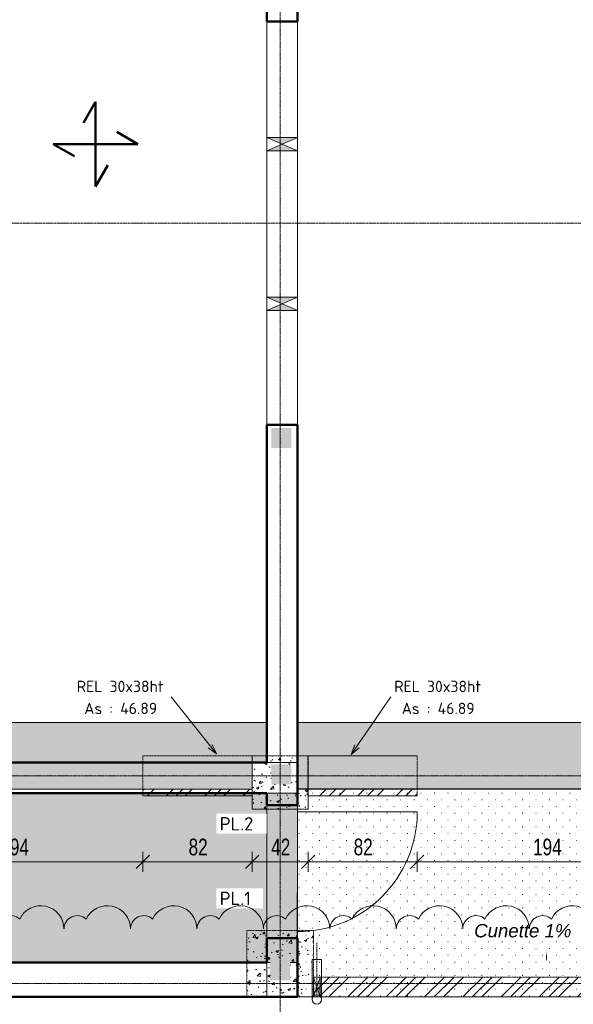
# Model space of a CAD drawing. Header units: millimetres. Extents: x 8507 to 110494, y 1100 to 66219.
# Tile 29 of 38: x 91091 to 95248, y 51719 to 59114. Entities that reach past the tile are written whole.
import ezdxf

# ---------------------------------------------------------------- set-up
doc = ezdxf.new("R2010")
doc.units = ezdxf.units.MM
for name, pattern in [('Caché', [7.14375, 4.7625, -2.38125]), ('Centre', [31.75, 6.35, -4.7625, 15.875, -4.7625]), ('Ligne de quadrillage', [22.225, 12.7, -3.175, 3.175, -3.175]), ('Tiret 1_16_', [3.175, 1.5875, -1.5875]), ('tiret perso', [2.6, 1.3, -1.3])]:
    doc.linetypes.add(name, pattern=pattern)
for name, color, linetype, lineweight in [('A-ANNO-DIMS', 211, 'Continuous', 9), ('A-ANNO-DIMS-50', 211, 'Continuous', 9), ('A-DETL', 90, 'Continuous', 5), ('A-DETL-CNTR', 5, 'Centre', 5), ('A-DETL-GENF', 92, 'Continuous', 5), ('A-DETL-HDLN', 90, 'Caché', 5), ('A-DETL-MBND', 5, 'Continuous', 5), ('A-DETL-THIN', 151, 'Continuous', 5), ('A-DETL-WIDE', 214, 'Continuous', 50), ('A-DOOR', 31, 'Continuous', 9), ('A-WALL', 113, 'Continuous', 9), ('G-ANNO-REVC', 71, 'Continuous', 9), ('G-ANNO-TEXT', 231, 'Continuous', 9), ('S-GRID', 1, 'Continuous', 9)]:
    doc.layers.add(name, color=color, linetype=linetype, lineweight=lineweight)
doc.styles.add('Arial Narrow_3', font='ARIALN.TTF', dxfattribs={"width": 0.9, "height": 125})
doc.styles.add('Arial_I_1', font='ariali.ttf', dxfattribs={"height": 100})
doc.styles.add('ISOCPEUR_B', font='txt', dxfattribs={"height": 100})
doc.styles.add('ISOCPEUR_B_1', font='txt', dxfattribs={"height": 85})
doc.dimstyles.new('AB6_1_50_-_GB', dxfattribs={"dimscale": 304.8, "dimtxt": 127.928872, "dimasz": 0.328084, "dimexe": 0.246063, "dimexo": 0.0625, "dimgap": 0.04101, "dimtad": 1, "dimdec": 0, "dimlfac": 0.1, "dimdsep": 46, "dimtxsty": 'Arial Narrow_3', "dimblk1": 'OBLIQUE', "dimblk2": 'OBLIQUE', "dimsah": 1, "dimcen": 0.09, "dimazin": 0, "dimtfac": 1, "dimtdec": 4, "dimtix": 1, "dimtmove": 0, "dimatfit": 3, "dimfxl": 0.246063, "dimfxlon": 1, "dimtvp": 1, "dimtolj": 1, "dimtzin": 0, "dimarcsym": 2})
pattern_1 = [(45, (62504.66, -542.27), (-143.6841, 143.6841), []), (45, (62576.5, -542.27), (-143.6841, 143.6841), []), (45, (62648.34, -542.27), (-143.6841, 143.6841), [])]
pattern_2 = [(50, (62504.66, -542.27), (182.18467, -15.9391), [19.05, -209.55]), (355, (62504.66, -542.27), (-35.2424, 191.0566), [15.24, -167.64]), (100.451, (62519.84, -543.6), (146.9425, 175.1167), [16.19, -178.09]), (46.184, (62504.66, -491.47), (271.0789, -42.0433), [28.575, -314.325]), (96.636, (62527.25, -494.97), (237.4025, 247.4272), [24.285, -267.135]), (351.184, (62504.66, -491.47), (237.4046, 247.4251), [22.86, -251.46]), (21, (62530.06, -504.17), (151.61488, -102.26552), [19.05, -209.55]), (326, (62530.06, -504.17), (61.80236, 184.18774), [15.24, -167.64]), (71.451, (62542.7, -512.7), (213.41706, 81.92137), [16.19, -178.09]), (37.5, (62504.66, -542.27), (3.08832, 84.555076), [8.382, -157.226, 8.382, -161.798, -168.275]), (37.5, (62504.66, -542.27), (3.08832, 84.555076), [-335.788, 8.382, -159.893]), (7.5, (62504.66, -542.27), (66.81944, 100.18075), [8.382, -88.646, 8.382, -153.416, -64.135]), (7.5, (62504.66, -542.27), (66.81944, 100.18075), [-258.826, 8.382, -55.753]), (327.5, (62448.02, -542.27), (135.59049, -5.72891), [8.382, -55.118, 8.382, -189.738, -262.89]), (327.5, (62448.02, -542.27), (135.59049, -5.72891), [-261.62, 8.382, -254.508]), (317.5, (62422.62, -542.27), (148.12889, 25.42676), [8.382, -74.168, 8.382, -123.19, -186.69]), (317.5, (62422.62, -542.27), (148.12889, 25.42676), [-214.122, 8.382, -178.308])]
pattern_3 = [(0, (62504.66, -542.27), (0, 101.6), [3.353, -98.247]), (0, (62555.46, -491.47), (0, 101.6), [3.353, -98.247])]

# ---------------------------------------------------------------- blocks, each defined once
blk = doc.blocks.new('G_PORTE_BA - P_Sectionnelle-3011336-R-1_IMPLANTATION variante')
at = {"layer": 'A-DOOR'}
for p, q in [((-1515, -115), (-1515, 115)), ((-1515, 115), (1515, 115)), ((1515, 115), (1515, -115)), ((1515, -115), (-1515, -115))]:
    blk.add_line(p, q, dxfattribs=at)
blk = doc.blocks.new('ECBIM_BIM_RESA VOILE CIRCULAIRE-24 - ECBIM_BIM_RESA VOILE CIRCULAIRE-24-3092218-R-1_IMPLANTATION variante')
at = {"layer": 'A-DETL-MBND'}
for points in [[(2441.9, 61638.6), (2491.9, 61753.6), (2441.9, 61868.6)], [(2541.9, 61638.6), (2541.9, 61868.6), (2491.9, 61753.6)]]:
    blk.add_hatch(color=256, dxfattribs=at).paths.add_polyline_path(points)
for p, q in [((2441.9, 61638.6), (2441.9, 61868.6)), ((2441.9, 61868.6), (2491.9, 61753.6)), ((2491.9, 61753.6), (2541.9, 61868.6)), ((2541.9, 61868.6), (2541.9, 61638.6)), ((2491.9, 61753.6), (2441.9, 61638.6)), ((2541.9, 61638.6), (2491.9, 61753.6))]:
    blk.add_line(p, q, dxfattribs=at)
blk = doc.blocks.new('Porte 1Vtl - MI-p83_m-3009844-R-1_IMPLANTATION variante')
at = {"layer": 'A-DOOR'}
blk.add_line((450, -115), (450, -1015), dxfattribs=at)
blk.add_arc((450, -115), 900, 180, 270, dxfattribs=at)
blk = doc.blocks.new('ECBIM_BIM_RESA VOILE RECTANGULAIRE - Pissette 5x5-3025544-R-1_IMPLANTATION variante')
at = {"layer": 'A-DETL-MBND'}
for points in [[(28312.5, 51773.7), (28337.5, 51848.7), (28312.5, 51923.7)], [(28362.5, 51773.7), (28362.5, 51923.7), (28337.5, 51848.7)]]:
    blk.add_hatch(color=256, dxfattribs=at).paths.add_polyline_path(points)
for p, q in [((28312.5, 51773.7), (28312.5, 51923.7)), ((28312.5, 51923.7), (28337.5, 51848.7)), ((28337.5, 51848.7), (28362.5, 51923.7)), ((28362.5, 51923.7), (28362.5, 51773.7)), ((28337.5, 51848.7), (28312.5, 51773.7)), ((28362.5, 51773.7), (28337.5, 51848.7))]:
    blk.add_line(p, q, dxfattribs=at)
blk = doc.blocks.new('DIMBLOCK104-R-1_IMPLANTATION variante')
at = {"layer": 'A-ANNO-DIMS-50'}
for p, q in [((90076.1, 52788.7), (90076.1, 52863.7)), ((92016.5, 52788.7), (92016.5, 52863.7)), ((90076.1, 52788.7), (92016.5, 52788.7)), ((90076.1, 52788.7), (90076.1, 52713.7)), ((92016.5, 52788.7), (92016.5, 52713.7))]:
    blk.add_line(p, q, dxfattribs=at)
at = {"layer": 'A-ANNO-DIMS-50', "lineweight": 18}
for p, q in [((90076.1, 52788.7), (90126.1, 52838.7)), ((92016.5, 52788.7), (92066.5, 52838.7)), ((90076.1, 52788.7), (90026.1, 52738.7)), ((92016.5, 52788.7), (91966.5, 52738.7))]:
    blk.add_line(p, q, dxfattribs=at)
at = {"layer": 'A-ANNO-DIMS-50', "color": 0, "insert": (90945.8, 52962.8), "char_height": 125, "width": 241.237, "attachment_point": 1, "line_spacing_factor": 0.974696, "style": 'Arial Narrow_3'}
blk.add_mtext('194', dxfattribs=at)
blk = doc.blocks.new('_Oblique')
at = {"color": 0, "linetype": 'ByBlock', "lineweight": -2}
blk.add_line((-0.5, -0.5), (0.5, 0.5), dxfattribs=at)
blk = doc.blocks.new('DIMBLOCK105-R-1_IMPLANTATION variante')
at = {"layer": 'A-ANNO-DIMS-50'}
for p, q in [((92016.5, 52788.7), (92016.5, 52863.7)), ((92836.1, 52788.7), (92836.1, 52863.7)), ((92016.5, 52788.7), (92836.1, 52788.7)), ((92016.5, 52788.7), (92016.5, 52713.7)), ((92836.1, 52788.7), (92836.1, 52713.7))]:
    blk.add_line(p, q, dxfattribs=at)
at = {"layer": 'A-ANNO-DIMS-50', "lineweight": 18}
for p, q in [((92016.5, 52788.7), (92066.5, 52838.7)), ((92836.1, 52788.7), (92886.1, 52838.7)), ((92016.5, 52788.7), (91966.5, 52738.7)), ((92836.1, 52788.7), (92786.1, 52738.7))]:
    blk.add_line(p, q, dxfattribs=at)
at = {"layer": 'A-ANNO-DIMS-50', "color": 0, "insert": (92359.3, 52962.8), "char_height": 125, "width": 160.825, "attachment_point": 1, "line_spacing_factor": 0.974696, "style": 'Arial Narrow_3'}
blk.add_mtext('82', dxfattribs=at)
blk = doc.blocks.new('DIMBLOCK106-R-1_IMPLANTATION variante')
at = {"layer": 'A-ANNO-DIMS-50'}
for p, q in [((92836.1, 52788.7), (92836.1, 52863.7)), ((93256.1, 52788.7), (93256.1, 52863.7)), ((92836.1, 52788.7), (93256.1, 52788.7)), ((92836.1, 52788.7), (92836.1, 52713.7)), ((93256.1, 52788.7), (93256.1, 52713.7))]:
    blk.add_line(p, q, dxfattribs=at)
at = {"layer": 'A-ANNO-DIMS-50', "lineweight": 18}
for p, q in [((92836.1, 52788.7), (92886.1, 52838.7)), ((93256.1, 52788.7), (93306.1, 52838.7)), ((92836.1, 52788.7), (92786.1, 52738.7)), ((93256.1, 52788.7), (93206.1, 52738.7))]:
    blk.add_line(p, q, dxfattribs=at)
at = {"layer": 'A-ANNO-DIMS-50', "color": 0, "insert": (92979.1, 52962.8), "char_height": 125, "width": 160.825, "attachment_point": 1, "line_spacing_factor": 0.974696, "style": 'Arial Narrow_3'}
blk.add_mtext('42', dxfattribs=at)
blk = doc.blocks.new('DIMBLOCK107-R-1_IMPLANTATION variante')
at = {"layer": 'A-ANNO-DIMS-50'}
for p, q in [((93256.1, 52788.7), (93256.1, 52863.7)), ((94075.1, 52788.7), (94075.1, 52863.7)), ((93256.1, 52788.7), (94075.1, 52788.7)), ((93256.1, 52788.7), (93256.1, 52713.7)), ((94075.1, 52788.7), (94075.1, 52713.7))]:
    blk.add_line(p, q, dxfattribs=at)
at = {"layer": 'A-ANNO-DIMS-50', "lineweight": 18}
for p, q in [((93256.1, 52788.7), (93306.1, 52838.7)), ((94075.1, 52788.7), (94125.1, 52838.7)), ((93256.1, 52788.7), (93206.1, 52738.7)), ((94075.1, 52788.7), (94025.1, 52738.7))]:
    blk.add_line(p, q, dxfattribs=at)
at = {"layer": 'A-ANNO-DIMS-50', "color": 0, "insert": (93598.6, 52962.8), "char_height": 125, "width": 160.825, "attachment_point": 1, "line_spacing_factor": 0.974696, "style": 'Arial Narrow_3'}
blk.add_mtext('82', dxfattribs=at)
blk = doc.blocks.new('DIMBLOCK108-R-1_IMPLANTATION variante')
at = {"layer": 'A-ANNO-DIMS-50'}
for p, q in [((94075.1, 52788.7), (94075.1, 52863.7)), ((96016.5, 52788.7), (96016.5, 52863.7)), ((94075.1, 52788.7), (96016.5, 52788.7)), ((94075.1, 52788.7), (94075.1, 52713.7)), ((96016.5, 52788.7), (96016.5, 52713.7))]:
    blk.add_line(p, q, dxfattribs=at)
at = {"layer": 'A-ANNO-DIMS-50', "lineweight": 18}
for p, q in [((94075.1, 52788.7), (94125.1, 52838.7)), ((96016.5, 52788.7), (96066.5, 52838.7)), ((94075.1, 52788.7), (94025.1, 52738.7)), ((96016.5, 52788.7), (95966.5, 52738.7))]:
    blk.add_line(p, q, dxfattribs=at)
at = {"layer": 'A-ANNO-DIMS-50', "color": 0, "insert": (94945.3, 52962.8), "char_height": 125, "width": 241.237, "attachment_point": 1, "line_spacing_factor": 0.974696, "style": 'Arial Narrow_3'}
blk.add_mtext('194', dxfattribs=at)
blk = doc.blocks.new('Family - ___-3290714-R-1_IMPLANTATION variante')
at = {"layer": 'G-ANNO-REVC'}
for centre, radius, start, end in [((28175, 51280.4), 174.6, 357.88638, 152.67761), ((28673.7, 51262), 174.6, 357.88638, 152.67761), ((29172.3, 51243.6), 174.6, 357.88638, 152.67761), ((27950.7, 51288.7), 99.8, 46.07606, 177.88638), ((28449.3, 51270.3), 99.8, 46.07606, 177.88638), ((28947.9, 51251.9), 99.8, 46.07606, 177.88638), ((29446.5, 51233.5), 99.8, 46.07606, 177.88638), ((29670.9, 51225.2), 174.6, 357.88638, 152.67761), ((30169.6, 51206.8), 174.6, 357.88638, 152.67761), ((30668.2, 51188.4), 174.6, 357.88638, 152.67761), ((31166.8, 51170), 174.6, 357.88638, 152.67761), ((29945.2, 51215.1), 99.8, 46.07606, 177.88638), ((30443.8, 51196.7), 99.8, 46.07606, 177.88638), ((30942.4, 51178.3), 99.8, 46.07606, 177.88638), ((31441.1, 51159.9), 99.8, 46.07606, 177.88638), ((31665.4, 51151.6), 174.6, 357.88638, 152.67761), ((32164.1, 51133.2), 174.6, 357.88638, 152.67761), ((31939.7, 51141.5), 99.8, 46.07606, 177.88638)]:
    blk.add_arc(centre, radius, start, end, dxfattribs=at)

msp = doc.modelspace()

# ---------------------------------------------------------------- hatches: boundary and pattern name
at = {"layer": 'A-DETL-GENF'}
for points in [[(92981.5, 55897), (93131.5, 55897), (93131.5, 56047), (92981.5, 56047)], [(92981.5, 53370.4), (93131.5, 53370.4), (93131.5, 53520.4), (92981.5, 53520.4)], [(92971.5, 51898.7), (93121.5, 51898.7), (93121.5, 52048.7), (92971.5, 52048.7)]]:
    msp.add_hatch(color=8, dxfattribs=at).paths.add_polyline_path(points)
at = {"layer": 'A-DETL-MBND'}
for points in [[(92836.1, 53535.4), (92946.5, 53535.4), (92946.5, 53835.4), (89161.5, 53835.4), (89161.5, 53535.4), (92470.6, 53535.4)], [(92836.1, 53335.4), (92836.1, 53535.4), (89256.1, 53535.4), (89256.1, 53335.4), (92470.6, 53335.4)]]:
    msp.add_hatch(color=254, dxfattribs=at).paths.add_polyline_path(points)
h = msp.add_hatch(color=254, dxfattribs=at)
h.paths.add_polyline_path([(97566.5, 53335.4), (97716.5, 53335.4), (97716.5, 53835.4), (97566.5, 53835.4), (97566.5, 53440.2)])
h.paths.add_polyline_path([(96921.5, 53335.4), (97171.5, 53335.4), (97171.5, 53835.4), (93176.5, 53835.4), (93176.5, 53335.4), (95776.7, 53335.4)])
at = {"layer": 'A-DETL-MBND', "linetype": 'Tiret 1_16_'}
h = msp.add_hatch(dxfattribs=at)
h.set_pattern_fill('FP_14', style=0, pattern_type=2)
h.set_pattern_definition(pattern_2)
h.paths.add_polyline_path([(93256.1, 53185.4), (93256.1, 53335.4), (93176.5, 53335.4), (93176.5, 53585.4), (92946.5, 53585.4), (92946.5, 53535.4), (92836.1, 53535.4), (92836.1, 53185.4), (93176.5, 53185.4)])
h.paths.add_polyline_path([(93131.5, 53370.4), (92981.5, 53370.4), (92981.5, 53520.4), (93131.5, 53520.4)])
h = msp.add_hatch(dxfattribs=at)
h.set_pattern_fill('FP_13', style=0, pattern_type=2)
h.set_pattern_definition(pattern_1)
h.paths.add_polyline_path([(92016.5, 53285.4), (92836.1, 53285.4), (92836.1, 53335.4), (92016.5, 53335.4)])
at = {"layer": 'A-DETL-MBND'}
h = msp.add_hatch(dxfattribs=at)
h.set_pattern_fill('FP_16', color=8, style=0, pattern_type=2)
h.set_pattern_definition(pattern_3)
h.paths.add_polyline_path([(93176.5, 51773.7), (96921.5, 51773.7), (96921.5, 53335.4), (93176.5, 53335.4), (93176.5, 53339.6), (93175.9, 53339.6), (93174.4, 51773.7)])
h.paths.add_polyline_path([(97171.5, 51773.7), (97716.5, 51773.7), (97716.5, 53335.4), (97171.5, 53335.4), (97171.5, 52264.8)])
at = {"layer": 'A-DETL-MBND', "linetype": 'Tiret 1_16_'}
h = msp.add_hatch(dxfattribs=at)
h.set_pattern_fill('FP_13', style=0, pattern_type=2)
h.set_pattern_definition(pattern_1)
h.paths.add_polyline_path([(93255.5, 53285.4), (94075.1, 53285.4), (94075.1, 53335.4), (93255.5, 53335.4)])
at = {"layer": 'A-DETL-MBND'}
h = msp.add_hatch(dxfattribs=at)
h.set_pattern_fill('FP_18', color=8, style=0, pattern_type=2)
h.set_pattern_definition(pattern_3)
h.paths.add_polyline_path([(93121.5, 52033.7), (93177.3, 52033.7), (93176.5, 53305.4), (61146.5, 53305.4), (61147.3, 52033.7), (92971.5, 52033.7), (92971.5, 52048.7), (93121.5, 52048.7)])
at = {"layer": 'A-DETL-MBND', "linetype": 'Tiret 1_16_'}
h = msp.add_hatch(dxfattribs=at)
h.set_pattern_fill('FP_14', style=0, pattern_type=2)
h.set_pattern_definition(pattern_2)
h.paths.add_polyline_path([(92796.5, 51773.7), (93296.5, 51773.7), (93296.5, 52273.7), (92796.5, 52273.7)])
h.paths.add_polyline_path([(92971.5, 51898.7), (92971.5, 52048.7), (93121.5, 52048.7), (93121.5, 51898.7)])
h = msp.add_hatch(dxfattribs=at)
h.set_pattern_fill('FP_13', style=0, pattern_type=2)
h.set_pattern_definition(pattern_1)
h.paths.add_polyline_path([(93296.5, 51773.7), (96796.5, 51773.7), (96796.5, 51923.7), (93296.5, 51923.7)])

# ---------------------------------------------------------------- linework, layer by layer
at = {"layer": 'A-DETL', "linetype": 'tiret perso'}
msp.add_line((95046.5, 52113.7), (95046.5, 52043.7), dxfattribs=at)
at = {"layer": 'A-DETL-CNTR'}
msp.add_line((93322.1, 52180.1), (93322.1, 51780.1), dxfattribs=at)
at = {"layer": 'A-DETL-HDLN'}
for p, q in [((93287.1, 52055.1), (93287.1, 51755.1)), ((93357.1, 52055.1), (93287.1, 52055.1)), ((93357.1, 51755.1), (93357.1, 52055.1))]:
    msp.add_line(p, q, dxfattribs=at)
at = {"layer": 'A-DETL-MBND'}
for p, q in [((92946.5, 58229.9), (93176.5, 58229.9)), ((92946.5, 58129.9), (92946.5, 58229.9)), ((92946.5, 58129.9), (92946.5, 58229.9)), ((93176.5, 58229.9), (93176.5, 58129.9)), ((93176.5, 58229.9), (93176.5, 58129.9)), ((93176.5, 58129.9), (92946.5, 58129.9)), ((92946.5, 57029.9), (93176.5, 57029.9)), ((92946.5, 56929.9), (92946.5, 57029.9)), ((92946.5, 56929.9), (92946.5, 57029.9)), ((93176.5, 57029.9), (93176.5, 56929.9)), ((93176.5, 57029.9), (93176.5, 56929.9)), ((93176.5, 56929.9), (92946.5, 56929.9)), ((93174.4, 51773.7), (93175.9, 53339.6)), ((93175.9, 53339.6), (97716.5, 53335.4)), ((93175.9, 53339.6), (97716.5, 53335.4)), ((61319.5, 53305.4), (93176.5, 53305.4)), ((93176.5, 53305.4), (93177.3, 52033.7)), ((92971.5, 52033.7), (92946.5, 52033.7)), ((93177.3, 52033.7), (93121.5, 52033.7)), ((93347.1, 51923.7), (93297.1, 51923.7)), ((93297.1, 51923.7), (93347.1, 51923.7)), ((93297.1, 51773.7), (93297.1, 51923.7)), ((93297.1, 51773.7), (93297.1, 51923.7)), ((93347.1, 51923.7), (93347.1, 51773.7)), ((93347.1, 51773.7), (93347.1, 51923.7)), ((96921.5, 51773.7), (93174.4, 51773.7)), ((96921.5, 51773.7), (93174.4, 51773.7)), ((93347.1, 51773.7), (93297.1, 51773.7)), ((93297.1, 51773.7), (93347.1, 51773.7))]:
    msp.add_line(p, q, dxfattribs=at)
at = {"layer": 'A-DETL-MBND', "color": 7}
for p, q in [((89161.5, 53835.4), (92946.5, 53835.4)), ((89161.5, 53835.4), (92946.5, 53835.4)), ((92946.5, 53835.4), (92946.5, 53535.4)), ((92946.5, 53835.4), (92946.5, 53535.4)), ((93176.5, 53335.4), (93176.5, 53835.4)), ((96921.5, 53835.4), (93176.5, 53835.4)), ((97716.5, 53835.4), (93176.5, 53835.4)), ((92946.5, 53535.4), (89161.5, 53535.4)), ((92836.1, 53335.4), (92836.1, 53535.4)), ((92836.1, 53335.4), (92836.1, 53535.4)), ((89256.1, 53335.4), (92836.1, 53335.4)), ((89256.1, 53335.4), (92836.1, 53335.4)), ((97716.5, 53335.4), (93176.5, 53335.4))]:
    msp.add_line(p, q, dxfattribs=at)
at = {"layer": 'A-DETL-MBND', "color": 7, "linetype": 'Tiret 1_16_'}
for p, q in [((92016.5, 53585.4), (93256.1, 53585.4)), ((93256.1, 53585.4), (92016.5, 53585.4)), ((92016.5, 53285.4), (92016.5, 53585.4)), ((92016.5, 53585.4), (92016.5, 53285.4)), ((92836.1, 53585.4), (92836.1, 53285.4)), ((92836.1, 53585.4), (92836.1, 53285.4)), ((92836.1, 53185.4), (92836.1, 53585.4)), ((92836.1, 53585.4), (92836.1, 53185.4)), ((93255.5, 53585.4), (94075.1, 53585.4)), ((94075.1, 53585.4), (93255.5, 53585.4)), ((93255.5, 53285.4), (93255.5, 53585.4)), ((93255.5, 53585.4), (93255.5, 53285.4)), ((93256.1, 53585.4), (93256.1, 53185.4)), ((93256.1, 53185.4), (93256.1, 53585.4)), ((94075.1, 53585.4), (94075.1, 53285.4)), ((94075.1, 53585.4), (94075.1, 53285.4)), ((92016.5, 53285.4), (92836.1, 53285.4)), ((92836.1, 53285.4), (92016.5, 53285.4)), ((93255.5, 53285.4), (94075.1, 53285.4)), ((94075.1, 53285.4), (93255.5, 53285.4)), ((93256.1, 53185.4), (92836.1, 53185.4)), ((92836.1, 53185.4), (93256.1, 53185.4)), ((92796.5, 51773.7), (92796.5, 52273.7)), ((92796.5, 52273.7), (93296.5, 52273.7)), ((93296.5, 52273.7), (92796.5, 52273.7)), ((92796.5, 52273.7), (92796.5, 51773.7)), ((93296.5, 52273.7), (93296.5, 51773.7)), ((93296.5, 51773.7), (93296.5, 52273.7)), ((93296.5, 51923.7), (96796.5, 51923.7)), ((96796.5, 51923.7), (93296.5, 51923.7)), ((93296.5, 51773.7), (93296.5, 51923.7)), ((93296.5, 51923.7), (93296.5, 51773.7)), ((93296.5, 51773.7), (92796.5, 51773.7)), ((92796.5, 51773.7), (93296.5, 51773.7)), ((93296.5, 51773.7), (96796.5, 51773.7)), ((96796.5, 51773.7), (93296.5, 51773.7))]:
    msp.add_line(p, q, dxfattribs=at)
at = {"layer": 'A-DETL-MBND', "color": 7, "linetype": 'tiret perso'}
for p, q in [((92836.1, 53535.4), (93176.5, 53535.4)), ((93176.5, 53535.4), (93176.5, 53335.4)), ((93176.5, 53335.4), (97171.5, 53335.4))]:
    msp.add_line(p, q, dxfattribs=at)
at = {"layer": 'A-DETL-THIN'}
msp.add_circle((93322.1, 51755.1), 35, dxfattribs=at)
at = {"layer": 'A-DETL-WIDE'}
for p, q in [((91660.6, 58497.2), (91569.4, 58339.2)), ((91660.6, 57862.6), (91660.6, 58497.2)), ((91977.9, 58179.9), (91819.9, 58271.2)), ((91343.3, 58179.9), (91977.9, 58179.9)), ((91501.4, 58088.7), (91343.3, 58179.9)), ((91751.9, 58020.7), (91660.6, 57862.6))]:
    msp.add_line(p, q, dxfattribs=at)
at = {"layer": 'A-WALL', "lineweight": 50}
for p, q in [((93176.5, 61868.6), (93176.5, 59102)), ((92946.5, 59102), (92946.5, 61638.6)), ((93176.5, 59102), (92946.5, 59102)), ((92946.5, 53535.4), (92946.5, 56072)), ((92946.5, 56072), (93176.5, 56072)), ((93176.5, 56072), (93176.5, 53215.4)), ((89161.5, 53535.4), (92946.5, 53535.4)), ((92946.5, 53305.4), (86686.5, 53305.4)), ((92946.5, 53215.4), (92946.5, 53305.4)), ((93176.5, 53215.4), (92946.5, 53215.4)), ((92946.5, 52033.7), (92946.5, 52215.4)), ((92946.5, 52215.4), (93176.5, 52215.4)), ((93176.5, 52215.4), (93176.5, 51773.7)), ((61146.5, 52033.7), (92946.5, 52033.7)), ((93176.5, 51773.7), (57296.5, 51773.7))]:
    msp.add_line(p, q, dxfattribs=at)
at = {"layer": 'A-WALL'}
for p, q in [((92946.5, 59102), (92946.5, 56072)), ((93176.5, 59102), (93176.5, 53835.4)), ((92946.5, 53535.4), (93176.5, 53535.4)), ((93176.5, 53305.4), (92946.5, 53305.4)), ((92946.5, 53215.4), (92946.5, 52215.4)), ((93176.5, 53215.4), (93176.5, 52215.4)), ((92946.5, 51773.7), (92946.5, 52033.7))]:
    msp.add_line(p, q, dxfattribs=at)
at = {"layer": 'G-ANNO-TEXT', "color": 130}
for p, q in [((92568.2, 53599.6), (92229, 54027.6)), ((93580.6, 53595.2), (93878, 54027.6)), ((92568.2, 53599.6), (92505.8, 53645.9)), ((92568.2, 53599.6), (92537.3, 53670.8)), ((93580.6, 53595.2), (93606.6, 53668.3)), ((93580.6, 53595.2), (93639.7, 53645.6))]:
    msp.add_line(p, q, dxfattribs=at)
at = {"layer": 'S-GRID', "linetype": 'Ligne de quadrillage'}
for p, q in [((93046.5, 48387.1), (93046.5, 65568.7)), ((47439, 57587), (99424.9, 57587)), ((47439, 53435.4), (99424.9, 53435.4)), ((47439, 51873.7), (99424.9, 51873.7))]:
    msp.add_line(p, q, dxfattribs=at)

# ---------------------------------------------------------------- block references
at = {"layer": 'A-DETL-MBND', "rotation": 270.0000000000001}
for p in [(31308, 60671.8), (31308, 59471.8)]:
    msp.add_blockref('ECBIM_BIM_RESA VOILE CIRCULAIRE-24 - ECBIM_BIM_RESA VOILE CIRCULAIRE-24-3092218-R-1_IMPLANTATION variante', p, dxfattribs=at)
at = {"layer": 'A-DETL-MBND'}
msp.add_blockref('ECBIM_BIM_RESA VOILE RECTANGULAIRE - Pissette 5x5-3025544-R-1_IMPLANTATION variante', (64984.6, 0), dxfattribs=at)
at = {"layer": 'A-DOOR'}
for name, p, rotation in [('G_PORTE_BA - P_Sectionnelle-3011336-R-1_IMPLANTATION variante', (93061.5, 57587), 269.9999999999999), ('Porte 1Vtl - MI-p83_m-3009844-R-1_IMPLANTATION variante', (93061.5, 52715.4), 89.9999999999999)]:
    msp.add_blockref(name, p, dxfattribs=dict(at, rotation=rotation))

# ---------------------------------------------------------------- texts
at = {"layer": 'G-ANNO-TEXT', "color": 7, "char_height": 85, "attachment_point": 1, "style": 'ISOCPEUR_B_1'}
for s, insert, width in [('REL 30x38ht', (91519.5, 54149.1), 825.738), ('REL 30x38ht', (93903, 54149.1), 825.738), ('As : 46.89', (91575.7, 53983.8), 689.451), ('As : 46.89', (93959.3, 53983.8), 689.451)]:
    msp.add_mtext(s, dxfattribs=dict(at, insert=insert, width=width))

# ---------------------------------------------------------------- dimensions: what is measured, and where the dimension line sits
at = {"layer": 'A-ANNO-DIMS'}
dim = msp.add_linear_dim(base=(92016.5, 52788.7), p1=(90076.1, 52863.7), p2=(92016.5, 52863.7), angle=0, dimstyle='AB6_1_50_-_GB', override={"dimpost": '<>', "dimfxl": 1940.42296}, dxfattribs=at)
dim.commit()
dim.dimension.update_dxf_attribs({"geometry": 'DIMBLOCK104-R-1_IMPLANTATION variante', "text_midpoint": (91046.3, 52865)})
for base, p1, p2, override, picture, middle in [((92836.1, 52788.7), (92016.5, 52863.7), (92836.1, 52863.7), {"dimpost": '<>', "dimfxl": 819.57704}, 'DIMBLOCK105-R-1_IMPLANTATION variante', (92426.3, 52865)), ((93256.1, 52788.7), (92836.1, 52863.7), (93256.1, 52863.7), {"dimpost": '<>', "dimfxl": 419.9998}, 'DIMBLOCK106-R-1_IMPLANTATION variante', (93046.1, 52864)), ((94075.1, 52788.7), (93256.1, 52863.7), (94075.1, 52863.7), {"dimpost": '<>', "dimfxl": 818.960672}, 'DIMBLOCK107-R-1_IMPLANTATION variante', (93665.6, 52865)), ((96016.5, 52788.7), (94075.1, 52863.7), (96016.5, 52863.7), {"dimpost": '<>', "dimfxl": 1941.462487}, 'DIMBLOCK108-R-1_IMPLANTATION variante', (95045.8, 52865))]:
    dim = msp.add_linear_dim(base=base, p1=p1, p2=p2, dimstyle='AB6_1_50_-_GB', override=override, dxfattribs=at)
    dim.commit()
    dim.dimension.update_dxf_attribs({"geometry": picture, "text_midpoint": middle})

# ---------------------------------------------------------------- next in the draw order: texts
at = {"layer": 'G-ANNO-TEXT', "color": 7, "char_height": 100, "attachment_point": 1, "bg_fill": 3, "box_fill_scale": 1.25, "bg_fill_color": 256, "bg_fill_true_color": 13158600, "bg_fill_transparency": 0}
for s, insert, width, style in [('PL.2', (92592.5, 53124.4), 328.692, 'ISOCPEUR_B'), ('PL.1', (92592.5, 52564.4), 300.633, 'ISOCPEUR_B'), ('Cunette 1%', (94503.6, 52321.5), 901.898, 'Arial_I_1')]:
    msp.add_mtext(s, dxfattribs=dict(at, insert=insert, width=width, style=style))

# ---------------------------------------------------------------- next in the draw order: block references
at = {"layer": 'G-ANNO-REVC', "rotation": 2.113623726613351}
msp.add_blockref('Family - ___-3290714-R-1_IMPLANTATION variante', (64984.6, 0), dxfattribs=at)

doc.saveas('drawing.dxf')
